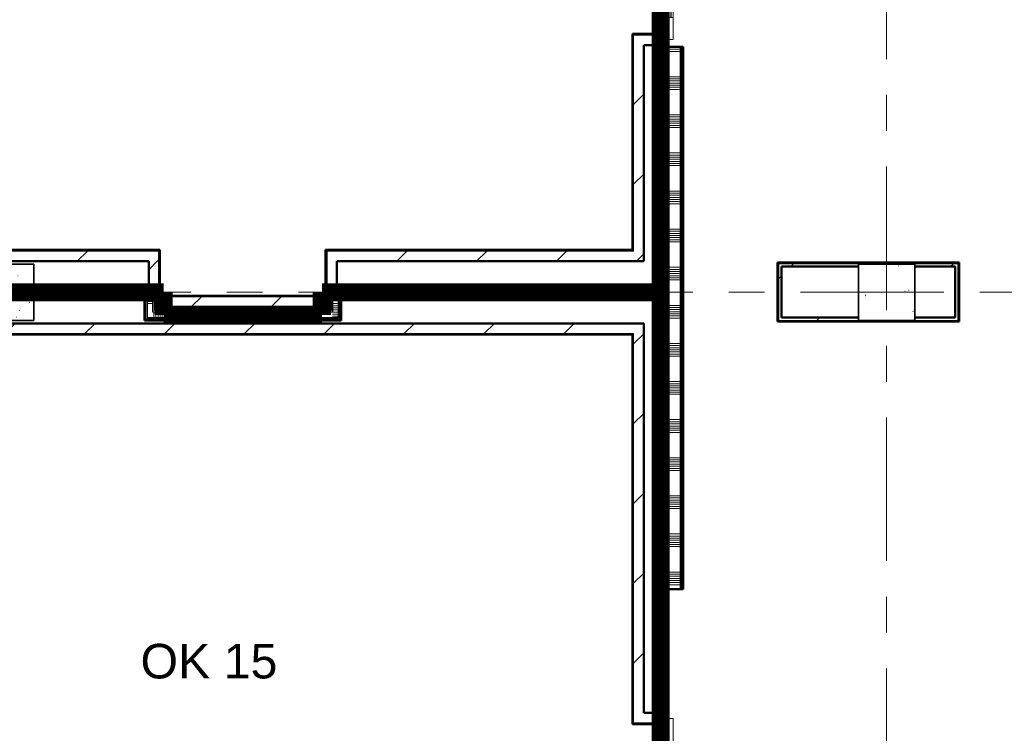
# Model space of a CAD drawing. Extents: x -3204 to 54657, y -2294 to 61632.
# Tile 22 of 65: x 15725 to 24442, y 27293 to 33615. Entities that reach past the tile are written whole.
import ezdxf
from ezdxf.enums import TextEntityAlignment as Align

# ---------------------------------------------------------------- set-up
doc = ezdxf.new("R2010")
doc.units = 0
doc.header["$LTSCALE"] = 100
doc.linetypes.add('SCHEIDING_BRANDWEREND60', pattern=[3.2, 0.8, -1.6, 0.8])
doc.linetypes.add('stramien', pattern=[22.225, 12.7, -3.175, 3.175, -3.175])
doc.layers.add('00---0--FM-TEKST', color=7, linetype='Continuous')
for name, color, linetype, lineweight in [('BA20----_WANDEN', 14, 'Continuous', 50), ('BL$1A---_ALGEMEEN', 7, 'Continuous', 18), ('BL$7A---_STRAMIEN', 7, 'Continuous', 18), ('BL20----_WANDEN', 7, 'Continuous', 25), ('BL28----_CONSTRUCTIES', 4, 'Continuous', 18), ('BL30----_BRANDSYMBOLEN', 14, 'Continuous', 35), ('BL30----_KOZIJNEN', 14, 'Continuous', 25), ('BL40----_BRANDWERENDESCHEIDING_60MIN', 84, 'SCHEIDING_BRANDWEREND60', 158)]:
    doc.layers.add(name, color=color, linetype=linetype, lineweight=lineweight)
doc.styles.add('FM_TEKST', font='arial.ttf')
pattern_1 = [(180, (16930, 31300), (-6e-14, -500), []), (180, (16930, 31350), (-6e-14, -500), []), (180, (16930, 31400), (-6e-14, -500), []), (180, (16930, 31450), (-6e-14, -500), [])]
pattern_2 = [(0, (18470, 30900), (0, 500), []), (0, (18470, 30850), (0, 500), []), (0, (18470, 30800), (0, 500), []), (0, (18470, 30750), (0, 500), [])]
pattern_3 = [(270, (16140, 31250), (500, -2e-12), []), (270, (16090, 31250), (500, -2e-12), []), (270, (16040, 31250), (500, -2e-12), []), (270, (15990, 31250), (500, -2e-12), [])]
pattern_4 = [(270, (17500, 31050), (500, 1e-12), []), (270, (17450, 31050), (500, 1e-12), []), (270, (17400, 31050), (500, 1e-12), []), (270, (17350, 31050), (500, 1e-12), [])]
pattern_5 = [(270, (19760, 31250), (500, 2e-12), []), (270, (19710, 31250), (500, 2e-12), []), (270, (19660, 31250), (500, 2e-12), []), (270, (19610, 31250), (500, 2e-12), [])]
pattern_6 = [(180, (21450, 34829), (7e-13, -500), []), (180, (21450, 34879), (7e-13, -500), []), (180, (21450, 34929), (7e-13, -500), []), (180, (21450, 34979), (7e-13, -500), [])]
pattern_7 = [(180, (21600, 31171.75), (6e-13, -500), []), (180, (21600, 31221.75), (6e-13, -500), []), (180, (21600, 31271.75), (6e-13, -500), []), (180, (21600, 31321.75), (6e-13, -500), [])]
pattern_8 = [(180, (21450, 27514.5), (-2e-12, -500), []), (180, (21450, 27564.5), (-2e-12, -500), []), (180, (21450, 27614.5), (-2e-12, -500), []), (180, (21450, 27664.5), (-2e-12, -500), [])]
pattern_9 = [(45, (8878.4, 12805.1), (-353.553, 353.553), [])]
pattern_10 = [(315, (-13644.92, 12521.6), (212.132, 212.132), [])]

# ---------------------------------------------------------------- blocks, each defined once
blk = doc.blocks.new('28_CL_beton - kolom - Betonkolom 500x500-V8-1')
at = {"layer": 'BL28----_CONSTRUCTIES'}
h = blk.add_hatch(dxfattribs=at)
h.set_pattern_fill('FP_10', color=256, style=0, pattern_type=2)
h.set_pattern_definition([(50, (-6721.6, -18394.9), (728.737, -63.756), [76.2, -838.2]), (355, (-6721.6, -18394.9), (-140.972, 764.228), [60.96, -670.56]), (100.451, (-6660.9, -18400.2), (587.77, 700.467), [64.76, -712.36]), (46.184, (-6721.6, -18191.7), (1084.316, -168.17), [114.3, -1257.3]), (96.636, (-6631.2, -18205.7), (949.61, 989.71), [97.14, -1068.54]), (351.184, (-6721.6, -18191.7), (949.62, 989.7), [91.44, -1005.84]), (21, (-6620, -18242.5), (606.458, -409.06), [76.2, -838.2]), (326, (-6620, -18242.5), (247.208, 736.753), [60.96, -670.56]), (71.451, (-6569.46, -18276.6), (853.668, 327.685), [64.76, -712.36]), (37.5, (-6721.6, -18394.92), (12.3547, 338.22), [3.353, -659.079, 3.353, -677.367, -673.1]), (37.5, (-6721.6, -18394.92), (12.3547, 338.22), [-1343.152, 3.353, -669.747]), (7.5, (-6721.6, -18394.92), (267.279, 400.722), [3.353, -384.759, 3.353, -643.839, -256.54]), (7.5, (-6721.6, -18394.92), (267.279, 400.722), [-1035.304, 3.353, -253.187]), (327.5, (-6948.16, -18394.92), (542.3633, -22.9153), [3.353, -250.647, 3.353, -789.127, -1051.56]), (327.5, (-6948.16, -18394.92), (542.3633, -22.9153), [-1046.48, 3.353, -1048.207]), (317.5, (-7049.77, -18394.9), (592.517, 101.707), [3.353, -326.847, 3.353, -522.935, -746.76]), (317.5, (-7049.77, -18394.9), (592.517, 101.707), [-856.488, 3.353, -743.407])])
h.paths.add_polyline_path([(250, -250), (250, 250), (-250, 250), (-250, -250)], flags=0)
at = {"layer": 'BL28----_CONSTRUCTIES', "lineweight": 35}
for p, q in [((250, 250), (-250, 250)), ((-250, 250), (-250, -250)), ((250, -250), (250, 250)), ((-250, -250), (250, -250))]:
    blk.add_line(p, q, dxfattribs=at)
blk = doc.blocks.new('28_CL_beton - kolom - Betonkolom 500x500-V9-1')
at = {"layer": 'BL28----_CONSTRUCTIES'}
h = blk.add_hatch(dxfattribs=at)
h.set_pattern_fill('FP_11', color=256, style=0, pattern_type=2)
h.set_pattern_definition([(50, (-14521.6, -18394.9), (728.737, -63.756), [76.2, -838.2]), (355, (-14521.6, -18394.9), (-140.972, 764.228), [60.96, -670.56]), (100.451, (-14460.9, -18400.2), (587.77, 700.467), [64.76, -712.36]), (46.184, (-14521.6, -18191.7), (1084.316, -168.17), [114.3, -1257.3]), (96.636, (-14431.2, -18205.7), (949.61, 989.71), [97.14, -1068.54]), (351.184, (-14521.6, -18191.7), (949.62, 989.7), [91.44, -1005.84]), (21, (-14420, -18242.5), (606.458, -409.06), [76.2, -838.2]), (326, (-14420, -18242.5), (247.208, 736.753), [60.96, -670.56]), (71.451, (-14369.46, -18276.6), (853.668, 327.685), [64.76, -712.36]), (37.5, (-14521.6, -18394.92), (12.3547, 338.22), [3.353, -659.079, 3.353, -677.367, -673.1]), (37.5, (-14521.6, -18394.92), (12.3547, 338.22), [-1343.152, 3.353, -669.747]), (7.5, (-14521.6, -18394.92), (267.279, 400.722), [3.353, -384.759, 3.353, -643.839, -256.54]), (7.5, (-14521.6, -18394.92), (267.279, 400.722), [-1035.304, 3.353, -253.187]), (327.5, (-14748.17, -18394.92), (542.3633, -22.9153), [3.353, -250.647, 3.353, -1840.687]), (327.5, (-14748.17, -18394.92), (542.3633, -22.9153), [-257.353, -789.127, 3.353, -1048.207]), (317.5, (-14849.76, -18394.9), (592.517, 101.707), [3.353, -326.847, 3.353, -522.935, -746.76]), (317.5, (-14849.76, -18394.9), (592.517, 101.707), [-856.488, 3.353, -743.407])])
h.paths.add_polyline_path([(250, -250), (250, 250), (-250, 250), (-250, -250)], flags=0)
at = {"layer": 'BL28----_CONSTRUCTIES', "lineweight": 35}
for p, q in [((250, 250), (-250, 250)), ((-250, 250), (-250, -250)), ((250, -250), (250, 250)), ((-250, -250), (250, -250))]:
    blk.add_line(p, q, dxfattribs=at)
blk = doc.blocks.new('32_DR_AMC_s_enkele schuifdeur_V2 - 1300x2360_wbdbo60-V165-1')
at = {"layer": 'BL30----_BRANDSYMBOLEN', "lineweight": 18}
h = blk.add_hatch(dxfattribs=at)
h.set_pattern_fill('FP_718', color=256, style=0, pattern_type=2)
h.set_pattern_definition([(315, (-20959.42, 12521.6), (212.132, 212.132), [])])
h.paths.add_polyline_path([(-325, -70), (-325, -110), (-130, -110), (-130, -70)], flags=0)
h.paths.add_polyline_path([(170, -110), (975, -110), (975, -70), (170, -70)], flags=0)
at = {"layer": 'BL$1A---_ALGEMEEN'}
for p, q in [((325, 109.9), (325, -346)), ((325, -346), (645, -346)), ((645, -346), (541.1, -286)), ((645, -346), (541.1, -406))]:
    blk.add_line(p, q, dxfattribs=at)
at = {"layer": 'BL30----_BRANDSYMBOLEN'}
for p, q in [((285, 466.4), (365, 546.4)), ((365, 466.4), (285, 546.4)), ((285, 361.4), (365, 441.4)), ((365, 361.4), (285, 441.4)), ((365, 351.4), (265, 301.4)), ((325, -416.3), (325, 358.7)), ((325, -416.3), (325, 358.7)), ((265, 301.4), (385, 241.4)), ((385, 241.4), (265, 181.4)), ((265, 181.4), (385, 121.4)), ((385, 121.4), (265, 61.4)), ((265, 61.4), (385, 1.4)), ((385, 1.4), (265, -58.6)), ((265, -58.6), (385, -118.6)), ((385, -118.6), (265, -178.6)), ((265, -178.6), (385, -238.6)), ((385, -238.6), (265, -298.6)), ((265, -298.6), (385, -358.6)), ((385, -358.6), (285, -408.6)), ((365, -498.7), (285, -418.6)), ((285, -498.7), (365, -418.6)), ((285, -603.6), (365, -523.6)), ((365, -603.6), (285, -523.6))]:
    blk.add_line(p, q, dxfattribs=at)
at = {"layer": 'BL30----_KOZIJNEN', "lineweight": 18}
for p, q in [((-325, 60), (-275, 60)), ((-325, -60), (-325, 60)), ((-275, 60), (-275, -60)), ((925, 60), (975, 60)), ((925, -60), (925, 60)), ((975, 60), (975, -60)), ((-275, -60), (-325, -60)), ((-325, -70), (-130, -70)), ((-325, -110), (-325, -70)), ((-130, -70), (-130, -110)), ((170, -70), (-130, -70)), ((170, -67), (170, -58)), ((170, -58), (492, -58)), ((492, -67), (170, -67)), ((170, -70), (975, -70)), ((170, -110), (170, -70)), ((492, -58), (492, -67)), ((975, -60), (925, -60)), ((975, -70), (975, -110)), ((-130, -110), (-325, -110)), ((-130, -93), (-130, -90)), ((-130, -90), (170, -90)), ((170, -93), (-130, -93)), ((-130, -110), (170, -110)), ((170, -90), (170, -93)), ((975, -110), (170, -110))]:
    blk.add_line(p, q, dxfattribs=at)
at = {"layer": 'BL30----_KOZIJNEN'}
for p, q in [((-155, -55), (-140, -55)), ((-155, -70), (-155, -55)), ((-130, -70), (-155, -70)), ((-152, -58), (-152, -67)), ((-140, -58), (-152, -58)), ((-152, -67), (-130, -67)), ((-140, -55), (-140, -58)), ((-140, -55), (480, -55)), ((170, -58), (-140, -58)), ((-130, -67), (-130, -70)), ((-130, -67), (170, -67)), ((170, -70), (-130, -70)), ((470, -67), (492, -67)), ((470, -70), (470, -67)), ((495, -70), (470, -70)), ((480, -55), (495, -55)), ((480, -58), (480, -55)), ((492, -58), (480, -58)), ((492, -67), (492, -58)), ((495, -55), (495, -70))]:
    blk.add_line(p, q, dxfattribs=at)
blk = doc.blocks.new('32_DR_AMC_s_enkele schuifdeur_V2 - 1300x2360_wbdbo60-V166-1')
at = {"layer": 'BL30----_BRANDSYMBOLEN', "lineweight": 18}
h = blk.add_hatch(dxfattribs=at)
h.set_pattern_fill('FP_719', color=256, style=0, pattern_type=2)
h.set_pattern_definition(pattern_10)
h.paths.add_polyline_path([(-325, -70), (-325, -110), (-130, -110), (-130, -70)], flags=0)
h.paths.add_polyline_path([(170, -110), (975, -110), (975, -70), (170, -70)], flags=0)
at = {"layer": 'BL30----_KOZIJNEN', "lineweight": 18}
h = blk.add_hatch(dxfattribs=at)
h.set_pattern_fill('FP_720', color=256, style=0, pattern_type=2)
h.set_pattern_definition([(315, (-13644.9, 12521.6), (500, 500), []), (315, (-13644.9, 12351.6), (500, 500), []), (315, (-13644.9, 12341.6), (500, 500), []), (315, (-13644.9, 12331.6), (500, 500), []), (315, (-13644.9, 12321.6), (500, 500), []), (315, (-13644.9, 12311.6), (500, 500), []), (315, (-13644.9, 12301.6), (500, 500), []), (315, (-13644.9, 12291.6), (500, 500), [])])
h.paths.add_polyline_path([(-325, -60), (-275, -60), (-275, 60), (-325, 60), (-325, 13.2)], flags=0)
h.paths.add_polyline_path([(925, -60), (975, -60), (975, 60), (925, 60), (925, 13.2)], flags=0)
h = blk.add_hatch(dxfattribs=at)
h.set_pattern_fill('FP_719', color=256, style=0, pattern_type=2)
h.set_pattern_definition(pattern_10)
h.paths.add_polyline_path([(170, -67), (492, -67), (492, -58), (170, -58)], flags=0)
at = {"layer": 'BL$1A---_ALGEMEEN'}
for p, q in [((325, 109.9), (325, -346)), ((325, -346), (645, -346)), ((645, -346), (541.1, -286)), ((645, -346), (541.1, -406))]:
    blk.add_line(p, q, dxfattribs=at)
at = {"layer": 'BL30----_BRANDSYMBOLEN'}
for p, q in [((285, 466.4), (365, 546.4)), ((365, 466.4), (285, 546.4)), ((285, 361.4), (365, 441.4)), ((365, 361.4), (285, 441.4)), ((365, 351.4), (265, 301.4)), ((325, -416.3), (325, 358.7)), ((325, -416.3), (325, 358.7)), ((265, 301.4), (385, 241.4)), ((385, 241.4), (265, 181.4)), ((265, 181.4), (385, 121.4)), ((385, 121.4), (265, 61.4)), ((265, 61.4), (385, 1.4)), ((385, 1.4), (265, -58.6)), ((265, -58.6), (385, -118.6)), ((385, -118.6), (265, -178.6)), ((265, -178.6), (385, -238.6)), ((385, -238.6), (265, -298.6)), ((265, -298.6), (385, -358.6)), ((385, -358.6), (285, -408.6)), ((365, -498.7), (285, -418.6)), ((285, -498.7), (365, -418.6)), ((285, -603.6), (365, -523.6)), ((365, -603.6), (285, -523.6))]:
    blk.add_line(p, q, dxfattribs=at)
at = {"layer": 'BL30----_KOZIJNEN', "lineweight": 18}
for p, q in [((-325, 60), (-275, 60)), ((-325, -60), (-325, 60)), ((-275, 60), (-275, -60)), ((925, 60), (975, 60)), ((925, -60), (925, 60)), ((975, 60), (975, -60)), ((-275, -60), (-325, -60)), ((-325, -70), (-130, -70)), ((-325, -110), (-325, -70)), ((-130, -70), (-130, -110)), ((170, -70), (-130, -70)), ((170, -67), (170, -58)), ((170, -58), (492, -58)), ((492, -67), (170, -67)), ((170, -70), (975, -70)), ((170, -110), (170, -70)), ((492, -58), (492, -67)), ((975, -60), (925, -60)), ((975, -70), (975, -110)), ((-130, -110), (-325, -110)), ((-130, -93), (-130, -90)), ((-130, -90), (170, -90)), ((170, -93), (-130, -93)), ((-130, -110), (170, -110)), ((170, -90), (170, -93)), ((975, -110), (170, -110))]:
    blk.add_line(p, q, dxfattribs=at)
at = {"layer": 'BL30----_KOZIJNEN'}
for p, q in [((-155, -55), (-140, -55)), ((-155, -70), (-155, -55)), ((-130, -70), (-155, -70)), ((-152, -58), (-152, -67)), ((-140, -58), (-152, -58)), ((-152, -67), (-130, -67)), ((-140, -55), (-140, -58)), ((-140, -55), (480, -55)), ((170, -58), (-140, -58)), ((-130, -67), (-130, -70)), ((-130, -67), (170, -67)), ((170, -70), (-130, -70)), ((470, -67), (492, -67)), ((470, -70), (470, -67)), ((495, -70), (470, -70)), ((480, -55), (495, -55)), ((480, -58), (480, -55)), ((492, -58), (480, -58)), ((492, -67), (492, -58)), ((495, -55), (495, -70))]:
    blk.add_line(p, q, dxfattribs=at)

msp = doc.modelspace()

# ---------------------------------------------------------------- hatches: boundary and pattern name
at = {"layer": 'BA20----_WANDEN', "lineweight": 18}
h = msp.add_hatch(dxfattribs=at)
h.set_pattern_fill('FP_24', color=256, style=0, pattern_type=2)
h.set_pattern_definition(pattern_9)
h.paths.add_polyline_path([(21160, 31565), (21160, 33479.5), (21150, 33479.5), (21150, 31565)], flags=0)
h.paths.add_polyline_path([(21150, 34699.5), (21160, 34699.5), (21160, 37380), (21150, 37380), (21150, 34789.5)], flags=0)
h.paths.add_polyline_path([(21160, 38510), (21160, 38625), (21150, 38625), (21150, 38510)], flags=0)
h = msp.add_hatch(dxfattribs=at)
h.set_pattern_fill('FP_24', color=256, style=0, pattern_type=2)
h.set_pattern_definition(pattern_9)
h.paths.add_polyline_path([(21160, 31475), (21250, 31475), (21250, 33389.5), (21160, 33389.5), (21160, 31565)], flags=0)
h.paths.add_polyline_path([(21250, 34789.5), (21250, 37290), (21160, 37290), (21160, 34789.5)], flags=0)
h.paths.add_polyline_path([(21160, 38600), (21250, 38600), (21250, 38635), (21160, 38635), (21160, 38625)], flags=0)
h = msp.add_hatch(dxfattribs=at)
h.set_pattern_fill('FP_312', color=256, angle=90, style=0, pattern_type=2)
h.set_pattern_definition(pattern_6)
h.paths.add_polyline_path([(21362.5, 33373.5), (21362.5, 33439.5), (21350, 33439.5), (21350, 33373.5)], flags=0)
h.paths.add_polyline_path([(21362.5, 34739.5), (21362.5, 35884.5), (21350, 35884.5), (21350, 34739.5)], flags=0)
h = msp.add_hatch(dxfattribs=at)
h.set_pattern_fill('FP_312', color=256, angle=90, style=0, pattern_type=2)
h.set_pattern_definition(pattern_6)
h.paths.add_polyline_path([(21375, 33373.5), (21375, 33439.5), (21362.5, 33439.5), (21362.5, 33373.5)], flags=0)
h.paths.add_polyline_path([(21375, 34739.5), (21375, 35884.5), (21362.5, 35884.5), (21362.5, 34739.5)], flags=0)
h = msp.add_hatch(dxfattribs=at)
h.set_pattern_fill('FP_313', color=256, angle=90, style=0, pattern_type=2)
h.set_pattern_definition([(180, (21450, 34629), (5e-13, -337.5), []), (180, (21450, 34647.75), (5e-13, -337.5), []), (180, (21450, 34666.5), (5e-13, -337.5), []), (180, (21450, 34685.25), (5e-13, -337.5), []), (180, (21450, 34704), (5e-13, -337.5), []), (180, (21450, 34722.75), (5e-13, -337.5), []), (180, (21450, 34741.5), (5e-13, -337.5), [])])
h.paths.add_polyline_path([(21375, 33373.5), (21425, 33373.5), (21425, 33439.5), (21375, 33439.5)], flags=0)
h.paths.add_polyline_path([(21375, 34739.5), (21425, 34739.5), (21425, 35884.5), (21375, 35884.5), (21375, 35662.2)], flags=0)
h = msp.add_hatch(dxfattribs=at)
h.set_pattern_fill('FP_312', color=256, angle=90, style=0, pattern_type=2)
h.set_pattern_definition(pattern_6)
h.paths.add_polyline_path([(21425, 33373.5), (21437.5, 33373.5), (21437.5, 33439.5), (21425, 33439.5)], flags=0)
h.paths.add_polyline_path([(21437.5, 34739.5), (21437.5, 35884.5), (21425, 35884.5), (21425, 34739.5)], flags=0)
h = msp.add_hatch(dxfattribs=at)
h.set_pattern_fill('FP_312', color=256, angle=90, style=0, pattern_type=2)
h.set_pattern_definition(pattern_6)
h.paths.add_polyline_path([(21450, 33373.5), (21450, 33439.5), (21437.5, 33439.5), (21437.5, 33373.5)], flags=0)
h.paths.add_polyline_path([(21450, 34739.5), (21450, 35884.5), (21437.5, 35884.5), (21437.5, 34739.5)], flags=0)
h = msp.add_hatch(dxfattribs=at)
h.set_pattern_fill('FP_314', color=256, angle=90, style=0, pattern_type=2)
h.set_pattern_definition(pattern_7)
h.paths.add_polyline_path([(21350, 28570), (21362.5, 28570), (21362.5, 31175), (21350, 31175), (21350, 29668.9)], flags=0)
h.paths.add_polyline_path([(21362.5, 31237.5), (21362.5, 33373.5), (21350, 33373.5), (21350, 31237.5)], flags=0)
h = msp.add_hatch(dxfattribs=at)
h.set_pattern_fill('FP_314', color=256, angle=90, style=0, pattern_type=2)
h.set_pattern_definition(pattern_7)
h.paths.add_polyline_path([(21375, 28570), (21375, 31175), (21362.5, 31175), (21362.5, 28570)], flags=0)
h.paths.add_polyline_path([(21375, 31225), (21375, 33373.5), (21362.5, 33373.5), (21362.5, 31225)], flags=0)
h = msp.add_hatch(dxfattribs=at)
h.set_pattern_fill('FP_315', color=256, angle=90, style=0, pattern_type=2)
h.set_pattern_definition([(180, (21600, 30971.75), (4e-13, -337.5), []), (180, (21600, 30990.5), (4e-13, -337.5), []), (180, (21600, 31009.25), (4e-13, -337.5), []), (180, (21600, 31028), (4e-13, -337.5), []), (180, (21600, 31046.75), (4e-13, -337.5), []), (180, (21600, 31065.5), (4e-13, -337.5), []), (180, (21600, 31084.25), (4e-13, -337.5), [])])
h.paths.add_polyline_path([(21375, 28570), (21575, 28570), (21575, 33373.5), (21375, 33373.5), (21375, 29668.9)], flags=0)
h = msp.add_hatch(dxfattribs=at)
h.set_pattern_fill('FP_314', color=256, angle=90, style=0, pattern_type=2)
h.set_pattern_definition(pattern_7)
h.paths.add_polyline_path([(21587.5, 28570), (21587.5, 33373.5), (21575, 33373.5), (21575, 28570)], flags=0)
h = msp.add_hatch(dxfattribs=at)
h.set_pattern_fill('FP_314', color=256, angle=90, style=0, pattern_type=2)
h.set_pattern_definition(pattern_7)
h.paths.add_polyline_path([(21600, 28570), (21600, 33373.5), (21587.5, 33373.5), (21587.5, 28570)], flags=0)
h = msp.add_hatch(dxfattribs=at)
h.set_pattern_fill('FP_24', color=256, style=0, pattern_type=2)
h.set_pattern_definition(pattern_9)
h.paths.add_polyline_path([(21150, 31565), (21150, 31575), (18433, 31575), (18433, 31565), (20301.9, 31565)], flags=0)
h.paths.add_polyline_path([(14334.6, 31565), (16967, 31565), (16967, 31575), (14050, 31575), (14050, 31565), (14063.3, 31565)], flags=0)
h = msp.add_hatch(dxfattribs=at)
h.set_pattern_fill('FP_24', color=256, style=0, pattern_type=2)
h.set_pattern_definition(pattern_9)
h.paths.add_polyline_path([(21160, 31475), (21160, 31565), (18443, 31565), (18443, 31475), (21150, 31475)], flags=0)
h.paths.add_polyline_path([(16957, 31475), (16957, 31565), (14050, 31565), (14050, 31475), (16867, 31475)], flags=0)
h = msp.add_hatch(dxfattribs=at)
h.set_pattern_fill('FP_24', color=256, style=0, pattern_type=2)
h.set_pattern_definition(pattern_9)
h.paths.add_polyline_path([(16967, 31255), (16967, 31565), (16957, 31565), (16957, 31255)], flags=0)
h = msp.add_hatch(dxfattribs=at)
h.set_pattern_fill('FP_24', color=256, style=0, pattern_type=2)
h.set_pattern_definition(pattern_9)
h.paths.add_polyline_path([(18443, 31255), (18443, 31565), (18433, 31565), (18433, 31255)], flags=0)
h = msp.add_hatch(dxfattribs=at)
h.set_pattern_fill('FP_24', color=256, style=0, pattern_type=2)
h.set_pattern_definition(pattern_9)
h.paths.add_polyline_path([(16867, 31255), (16957, 31255), (16957, 31475), (16867, 31475), (16867, 31466.9)], flags=0)
h = msp.add_hatch(dxfattribs=at)
h.set_pattern_fill('FP_24', color=256, style=0, pattern_type=2)
h.set_pattern_definition(pattern_9)
h.paths.add_polyline_path([(24032, 31453), (24042, 31453), (24042, 31463), (22434, 31463), (22434, 31453), (22444, 31453)], flags=0)
h = msp.add_hatch(dxfattribs=at)
h.set_pattern_fill('FP_24', color=256, style=0, pattern_type=2)
h.set_pattern_definition(pattern_9)
h.paths.add_polyline_path([(22444, 30951), (22444, 31453), (22434, 31453), (22434, 30951)], flags=0)
h = msp.add_hatch(dxfattribs=at)
h.set_pattern_fill('FP_24', color=256, style=0, pattern_type=2)
h.set_pattern_definition(pattern_9)
h.paths.add_polyline_path([(24007, 31428), (24032, 31428), (24032, 31453), (22444, 31453), (22444, 31428), (23150, 31428), (23150, 31450), (23650, 31450), (23650, 31428)], flags=0)
h = msp.add_hatch(dxfattribs=at)
h.set_pattern_fill('FP_24', color=256, style=0, pattern_type=2)
h.set_pattern_definition(pattern_9)
h.paths.add_polyline_path([(22444, 30976), (22469, 30976), (22469, 31428), (22444, 31428)], flags=0)
h = msp.add_hatch(dxfattribs=at)
h.set_pattern_fill('FP_227', color=256, angle=-270, style=0, pattern_type=2)
h.set_pattern_definition(pattern_3)
h.paths.add_polyline_path([(16905, 31237.5), (16917.5, 31237.5), (16917.5, 31250), (15850, 31250), (15850, 31237.5), (16830, 31237.5)], flags=0)
h = msp.add_hatch(dxfattribs=at)
h.set_pattern_fill('FP_227', color=256, angle=-270, style=0, pattern_type=2)
h.set_pattern_definition(pattern_3)
h.paths.add_polyline_path([(16855, 31225), (16905, 31225), (16905, 31237.5), (15850, 31237.5), (15850, 31225), (16830, 31225)], flags=0)
h = msp.add_hatch(dxfattribs=at)
h.set_pattern_fill('FP_228', color=256, angle=-270, style=0, pattern_type=2)
h.set_pattern_definition([(270, (16340, 31250), (337.5, -1e-12), []), (270, (16321.25, 31250), (337.5, -1e-12), []), (270, (16302.5, 31250), (337.5, -1e-12), []), (270, (16283.75, 31250), (337.5, -1e-12), []), (270, (16265, 31250), (337.5, -1e-12), []), (270, (16246.25, 31250), (337.5, -1e-12), []), (270, (16227.5, 31250), (337.5, -1e-12), [])])
h.paths.add_polyline_path([(16842.5, 31175), (16855, 31175), (16855, 31225), (15850, 31225), (15850, 31175), (16830, 31175)], flags=0)
h = msp.add_hatch(dxfattribs=at)
h.set_pattern_fill('FP_230', color=256, angle=90, style=0, pattern_type=2)
h.set_pattern_definition([(180, (16930, 31100), (-4e-14, -337.5), []), (180, (16930, 31118.75), (-4e-14, -337.5), []), (180, (16930, 31137.5), (-4e-14, -337.5), []), (180, (16930, 31156.25), (-4e-14, -337.5), []), (180, (16930, 31175), (-4e-14, -337.5), []), (180, (16930, 31193.75), (-4e-14, -337.5), []), (180, (16930, 31212.5), (-4e-14, -337.5), [])])
h.paths.add_polyline_path([(16855, 30975), (16905, 30975), (16905, 31225), (16855, 31225), (16855, 31167.2)], flags=0)
h = msp.add_hatch(dxfattribs=at)
h.set_pattern_fill('FP_233', color=256, angle=90, style=0, pattern_type=2)
h.set_pattern_definition(pattern_2)
h.paths.add_polyline_path([(18482.5, 31037.5), (18482.5, 31250), (18470, 31250), (18470, 31037.5)], flags=0)
h = msp.add_hatch(dxfattribs=at)
h.set_pattern_fill('FP_233', color=256, angle=90, style=0, pattern_type=2)
h.set_pattern_definition(pattern_2)
h.paths.add_polyline_path([(18482.5, 31037.5), (18482.5, 31250), (18470, 31250), (18470, 31037.5)], flags=0)
h = msp.add_hatch(dxfattribs=at)
h.set_pattern_fill('FP_235', color=256, angle=-270, style=0, pattern_type=2)
h.set_pattern_definition(pattern_5)
h.paths.add_polyline_path([(21350, 31237.5), (21350, 31250), (18482.5, 31250), (18482.5, 31237.5), (20301.9, 31237.5)], flags=0)
h = msp.add_hatch(dxfattribs=at)
h.set_pattern_fill('FP_235', color=256, angle=-270, style=0, pattern_type=2)
h.set_pattern_definition(pattern_5)
h.paths.add_polyline_path([(21362.5, 31225), (21362.5, 31237.5), (18495, 31237.5), (18495, 31225), (21350, 31225)], flags=0)
h = msp.add_hatch(dxfattribs=at)
h.set_pattern_fill('FP_234', color=256, angle=90, style=0, pattern_type=2)
h.set_pattern_definition([(0, (18470, 31100), (0, 337.5), []), (0, (18470, 31081.25), (0, 337.5), []), (0, (18470, 31062.5), (0, 337.5), []), (0, (18470, 31043.75), (0, 337.5), []), (0, (18470, 31025), (0, 337.5), []), (0, (18470, 31006.25), (0, 337.5), []), (0, (18470, 30987.5), (0, 337.5), [])])
h.paths.add_polyline_path([(18495, 30975), (18545, 30975), (18545, 31225), (18495, 31225), (18495, 31025)], flags=0)
h = msp.add_hatch(dxfattribs=at)
h.set_pattern_fill('FP_236', color=256, angle=-270, style=0, pattern_type=2)
h.set_pattern_definition([(270, (19960, 31250), (337.5, 1e-12), []), (270, (19941.25, 31250), (337.5, 1e-12), []), (270, (19922.5, 31250), (337.5, 1e-12), []), (270, (19903.75, 31250), (337.5, 1e-12), []), (270, (19885, 31250), (337.5, 1e-12), []), (270, (19866.25, 31250), (337.5, 1e-12), []), (270, (19847.5, 31250), (337.5, 1e-12), [])])
h.paths.add_polyline_path([(20301.9, 31175), (21375, 31175), (21375, 31225), (18545, 31225), (18545, 31175), (19216.9, 31175)], flags=0)
h = msp.add_hatch(dxfattribs=at)
h.set_pattern_fill('FP_227', color=256, angle=-270, style=0, pattern_type=2)
h.set_pattern_definition(pattern_3)
h.paths.add_polyline_path([(16842.5, 31162.5), (16842.5, 31175), (15850, 31175), (15850, 31162.5), (16830, 31162.5)], flags=0)
h = msp.add_hatch(dxfattribs=at)
h.set_pattern_fill('FP_227', color=256, angle=-270, style=0, pattern_type=2)
h.set_pattern_definition(pattern_3)
h.paths.add_polyline_path([(16830, 31150), (16830, 31162.5), (15850, 31162.5), (15850, 31150), (16775.7, 31150)], flags=0)
h = msp.add_hatch(dxfattribs=at)
h.set_pattern_fill('FP_229', color=256, angle=90, style=0, pattern_type=2)
h.set_pattern_definition(pattern_1)
h.paths.add_polyline_path([(16830, 30950), (16842.5, 30950), (16842.5, 31162.5), (16830, 31162.5), (16830, 31150)], flags=0)
h = msp.add_hatch(dxfattribs=at)
h.set_pattern_fill('FP_229', color=256, angle=90, style=0, pattern_type=2)
h.set_pattern_definition(pattern_1)
h.paths.add_polyline_path([(16830, 30950), (16842.5, 30950), (16842.5, 31162.5), (16830, 31162.5), (16830, 31150)], flags=0)
h = msp.add_hatch(dxfattribs=at)
h.set_pattern_fill('FP_24', color=256, style=0, pattern_type=2)
h.set_pattern_definition(pattern_9)
h.paths.add_polyline_path([(17047, 31070), (18443, 31070), (18443, 31160), (16957, 31160), (16957, 31070), (16967, 31070)], flags=0)
h = msp.add_hatch(dxfattribs=at)
h.set_pattern_fill('FP_24', color=256, style=0, pattern_type=2)
h.set_pattern_definition(pattern_9)
h.paths.add_polyline_path([(17047, 31160), (18433, 31160), (18433, 31170), (16967, 31170), (16967, 31160)], flags=0)
h = msp.add_hatch(dxfattribs=at)
h.set_pattern_fill('FP_235', color=256, angle=-270, style=0, pattern_type=2)
h.set_pattern_definition(pattern_5)
h.paths.add_polyline_path([(21350, 31162.5), (21350, 31175), (18557.5, 31175), (18557.5, 31162.5), (20301.9, 31162.5)], flags=0)
h = msp.add_hatch(dxfattribs=at)
h.set_pattern_fill('FP_235', color=256, angle=-270, style=0, pattern_type=2)
h.set_pattern_definition(pattern_5)
h.paths.add_polyline_path([(21350, 31150), (21350, 31162.5), (18570, 31162.5), (18570, 31150), (20301.9, 31150)], flags=0)
h = msp.add_hatch(dxfattribs=at)
h.set_pattern_fill('FP_231', color=256, angle=-270, style=0, pattern_type=2)
h.set_pattern_definition(pattern_4)
h.paths.add_polyline_path([(16930, 31025), (18482.5, 31025), (18482.5, 31037.5), (16917.5, 31037.5), (16917.5, 31025)], flags=0)
h = msp.add_hatch(dxfattribs=at)
h.set_pattern_fill('FP_231', color=256, angle=-270, style=0, pattern_type=2)
h.set_pattern_definition(pattern_4)
h.paths.add_polyline_path([(18470, 31037.5), (18470, 31050), (16930, 31050), (16930, 31037.5), (18403.2, 31037.5)], flags=0)
h = msp.add_hatch(dxfattribs=at)
h.set_pattern_fill('FP_231', color=256, angle=-270, style=0, pattern_type=2)
h.set_pattern_definition(pattern_4)
h.paths.add_polyline_path([(18557.5, 30950), (18557.5, 30962.5), (16842.5, 30962.5), (16842.5, 30950), (18470, 30950)], flags=0)
h = msp.add_hatch(dxfattribs=at)
h.set_pattern_fill('FP_231', color=256, angle=-270, style=0, pattern_type=2)
h.set_pattern_definition(pattern_4)
h.paths.add_polyline_path([(18470, 30962.5), (18545, 30962.5), (18545, 30975), (16855, 30975), (16855, 30962.5), (18403.2, 30962.5)], flags=0)
h = msp.add_hatch(dxfattribs=at)
h.set_pattern_fill('FP_232', color=256, angle=-270, style=0, pattern_type=2)
h.set_pattern_definition([(270, (17700, 31050), (337.5, -1e-12), []), (270, (17681.25, 31050), (337.5, -1e-12), []), (270, (17662.5, 31050), (337.5, -1e-12), []), (270, (17643.75, 31050), (337.5, -1e-12), []), (270, (17625, 31050), (337.5, -1e-12), []), (270, (17606.25, 31050), (337.5, -1e-12), []), (270, (17587.5, 31050), (337.5, -1e-12), [])])
h.paths.add_polyline_path([(18131.9, 30975), (18495, 30975), (18495, 31025), (16905, 31025), (16905, 30975), (17047, 30975)], flags=0)
h = msp.add_hatch(dxfattribs=at)
h.set_pattern_fill('FP_24', color=256, style=0, pattern_type=2)
h.set_pattern_definition(pattern_9)
h.paths.add_polyline_path([(24032, 30941), (24032, 30951), (22434, 30951), (22434, 30941), (24007, 30941)], flags=0)
h = msp.add_hatch(dxfattribs=at)
h.set_pattern_fill('FP_24', color=256, style=0, pattern_type=2)
h.set_pattern_definition(pattern_9)
h.paths.add_polyline_path([(23650, 30951), (24007, 30951), (24007, 30976), (23650, 30976), (23650, 30956.8)], flags=0)
h.paths.add_polyline_path([(22444, 30951), (23150, 30951), (23150, 30976), (22444, 30976)], flags=0)
h = msp.add_hatch(dxfattribs=at)
h.set_pattern_fill('FP_24', color=256, style=0, pattern_type=2)
h.set_pattern_definition(pattern_9)
h.paths.add_polyline_path([(21250, 30835), (21250, 30925), (14050, 30925), (14050, 30835), (21160, 30835)], flags=0)
h = msp.add_hatch(dxfattribs=at)
h.set_pattern_fill('FP_24', color=256, style=0, pattern_type=2)
h.set_pattern_definition(pattern_9)
h.paths.add_polyline_path([(21150, 30825), (21160, 30825), (21160, 30835), (14050, 30835), (14050, 30825), (19216.9, 30825)], flags=0)
h = msp.add_hatch(dxfattribs=at)
h.set_pattern_fill('FP_24', color=256, style=0, pattern_type=2)
h.set_pattern_definition(pattern_9)
h.paths.add_polyline_path([(21160, 23765), (21160, 26165), (21150, 26165), (21150, 23765)], flags=0)
h.paths.add_polyline_path([(21160, 27385), (21160, 30825), (21150, 30825), (21150, 27385)], flags=0)
h = msp.add_hatch(dxfattribs=at)
h.set_pattern_fill('FP_24', color=256, style=0, pattern_type=2)
h.set_pattern_definition(pattern_9)
h.paths.add_polyline_path([(21250, 23675), (21250, 26075), (21160, 26075), (21160, 23675)], flags=0)
h.paths.add_polyline_path([(21250, 27475), (21250, 30835), (21160, 30835), (21160, 27475)], flags=0)
h = msp.add_hatch(dxfattribs=at)
h.set_pattern_fill('FP_316', color=256, angle=90, style=0, pattern_type=2)
h.set_pattern_definition(pattern_8)
h.paths.add_polyline_path([(21350, 26059), (21362.5, 26059), (21362.5, 26125), (21350, 26125)], flags=0)
h.paths.add_polyline_path([(21362.5, 27425), (21362.5, 28570), (21350, 28570), (21350, 27425)], flags=0)
h = msp.add_hatch(dxfattribs=at)
h.set_pattern_fill('FP_316', color=256, angle=90, style=0, pattern_type=2)
h.set_pattern_definition(pattern_8)
h.paths.add_polyline_path([(21362.5, 26059), (21375, 26059), (21375, 26125), (21362.5, 26125)], flags=0)
h.paths.add_polyline_path([(21375, 27425), (21375, 28570), (21362.5, 28570), (21362.5, 27425)], flags=0)
h = msp.add_hatch(dxfattribs=at)
h.set_pattern_fill('FP_317', color=256, angle=90, style=0, pattern_type=2)
h.set_pattern_definition([(180, (21450, 27314.5), (3e-12, -337.5), []), (180, (21450, 27333.25), (3e-12, -337.5), []), (180, (21450, 27352), (3e-12, -337.5), []), (180, (21450, 27370.75), (3e-12, -337.5), []), (180, (21450, 27389.5), (3e-12, -337.5), []), (180, (21450, 27408.25), (3e-12, -337.5), []), (180, (21450, 27427), (3e-12, -337.5), [])])
h.paths.add_polyline_path([(21386.8, 26059), (21425, 26059), (21425, 26125), (21375, 26125), (21375, 26059)], flags=0)
h.paths.add_polyline_path([(21425, 27425), (21425, 28570), (21375, 28570), (21375, 27425), (21386.8, 27425)], flags=0)
h = msp.add_hatch(dxfattribs=at)
h.set_pattern_fill('FP_316', color=256, angle=90, style=0, pattern_type=2)
h.set_pattern_definition(pattern_8)
h.paths.add_polyline_path([(21437.5, 26059), (21437.5, 26125), (21425, 26125), (21425, 26059)], flags=0)
h.paths.add_polyline_path([(21437.5, 27425), (21437.5, 28570), (21425, 28570), (21425, 27425)], flags=0)
h = msp.add_hatch(dxfattribs=at)
h.set_pattern_fill('FP_316', color=256, angle=90, style=0, pattern_type=2)
h.set_pattern_definition(pattern_8)
h.paths.add_polyline_path([(21437.5, 26059), (21450, 26059), (21450, 26125), (21437.5, 26125), (21437.5, 26073)], flags=0)
h.paths.add_polyline_path([(21450, 27425), (21450, 28570), (21437.5, 28570), (21437.5, 27425)], flags=0)
h = msp.add_hatch(dxfattribs=at)
h.set_pattern_fill('FP_24', color=256, style=0, pattern_type=2)
h.set_pattern_definition(pattern_9)
h.paths.add_polyline_path([(21350, 27385), (21350, 27475), (21160, 27475), (21160, 27385)], flags=0)
h = msp.add_hatch(dxfattribs=at)
h.set_pattern_fill('FP_24', color=256, style=0, pattern_type=2)
h.set_pattern_definition(pattern_9)
h.paths.add_polyline_path([(21350, 27375), (21350, 27385), (21150, 27385), (21150, 27375)], flags=0)

# ---------------------------------------------------------------- linework, layer by layer
at = {"layer": 'BL$7A---_STRAMIEN', "linetype": 'stramien'}
for p, q in [((23400, -2294.5), (23400, 60632.3)), ((52800, 31200), (-2203.7, 31200))]:
    msp.add_line(p, q, dxfattribs=at)
at = {"layer": 'BL20----_WANDEN', "lineweight": 50}
for p, q in [((21150, 33489.5), (21150, 31575)), ((21350, 33489.5), (21150, 33489.5)), ((21350, 31250), (21350, 33489.5)), ((21250, 31475), (21250, 33389.5)), ((21250, 33389.5), (21350, 33389.5)), ((21450, 33439.5), (21350, 33439.5)), ((21450, 33373.5), (21450, 33439.5)), ((21600, 33373.5), (21450, 33373.5)), ((21600, 28570), (21600, 33373.5)), ((16967, 31575), (14050, 31575)), ((16967, 31170), (16967, 31575)), ((21150, 31575), (18433, 31575)), ((18433, 31575), (18433, 31170)), ((14050, 31475), (16867, 31475)), ((16867, 31475), (16867, 31255)), ((18533, 31475), (21250, 31475)), ((18533, 31255), (18533, 31475)), ((24042, 31463), (22434, 31463)), ((22434, 31463), (22434, 30941)), ((22469, 31428), (23150, 31428)), ((22469, 30976), (22469, 31428)), ((23650, 31428), (24007, 31428)), ((24007, 31428), (24007, 30976)), ((24042, 30941), (24042, 31463)), ((16930, 31250), (15850, 31250)), ((16867, 31255), (16932, 31255)), ((16930, 31050), (16930, 31250)), ((16932, 31255), (16932, 31070)), ((18468, 31255), (18533, 31255)), ((18468, 31070), (18468, 31255)), ((18470, 31250), (18470, 31050)), ((21350, 31250), (18470, 31250)), ((15850, 31150), (16830, 31150)), ((16830, 31150), (16830, 30950)), ((18433, 31170), (16967, 31170)), ((18570, 30950), (18570, 31150)), ((18570, 31150), (21350, 31150)), ((21350, 27375), (21350, 31150)), ((18470, 31050), (16930, 31050)), ((16932, 31070), (18468, 31070)), ((16830, 30950), (18570, 30950)), ((23150, 30976), (22469, 30976)), ((24007, 30976), (23650, 30976)), ((21250, 30925), (14050, 30925)), ((21250, 27475), (21250, 30925)), ((22434, 30941), (24042, 30941)), ((14050, 30825), (21150, 30825)), ((21150, 30825), (21150, 27375)), ((21450, 28570), (21600, 28570)), ((21450, 27425), (21450, 28570)), ((21350, 27475), (21250, 27475)), ((21150, 27375), (21350, 27375)), ((21350, 27425), (21450, 27425))]:
    msp.add_line(p, q, dxfattribs=at)
at = {"layer": 'BL20----_WANDEN'}
for p, q in [((21160, 31565), (21160, 33479.5)), ((21160, 33479.5), (21350, 33479.5)), ((21362.5, 31237.5), (21362.5, 33439.5)), ((21375, 31225), (21375, 33439.5)), ((21425, 33373.5), (21425, 33439.5)), ((21437.5, 33373.5), (21437.5, 33439.5)), ((21425, 33373.5), (21450, 33373.5)), ((21575, 28570), (21575, 33373.5)), ((21587.5, 28570), (21587.5, 33373.5)), ((16957, 31565), (14050, 31565)), ((16957, 31160), (16957, 31565)), ((21160, 31565), (18443, 31565)), ((18443, 31565), (18443, 31160)), ((24032, 31453), (22444, 31453)), ((22444, 31453), (22444, 30951)), ((24032, 30951), (24032, 31453)), ((16917.5, 31237.5), (15850, 31237.5)), ((16905, 31225), (15850, 31225)), ((16905, 31025), (16905, 31225)), ((16917.5, 31037.5), (16917.5, 31237.5)), ((18482.5, 31237.5), (18482.5, 31037.5)), ((21362.5, 31237.5), (18482.5, 31237.5)), ((18495, 31225), (18495, 31025)), ((18495, 31225), (21375, 31225)), ((16855, 31175), (15850, 31175)), ((16842.5, 31162.5), (15850, 31162.5)), ((16842.5, 30962.5), (16842.5, 31162.5)), ((16855, 30975), (16855, 31175)), ((18443, 31160), (16957, 31160)), ((18545, 31175), (18545, 30975)), ((21375, 31175), (18545, 31175)), ((18557.5, 31162.5), (18557.5, 30962.5)), ((21350, 31162.5), (18557.5, 31162.5)), ((21362.5, 27425), (21362.5, 31175)), ((21375, 27425), (21375, 31175)), ((18482.5, 31037.5), (16917.5, 31037.5)), ((18557.5, 30962.5), (16842.5, 30962.5)), ((18545, 30975), (16855, 30975)), ((18495, 31025), (16905, 31025)), ((22444, 30951), (23150, 30951)), ((23650, 30951), (24032, 30951)), ((14050, 30835), (21160, 30835)), ((21160, 27385), (21160, 30835)), ((21425, 28570), (21450, 28570)), ((21425, 27425), (21425, 28570)), ((21437.5, 27425), (21437.5, 28570)), ((21160, 27385), (21350, 27385))]:
    msp.add_line(p, q, dxfattribs=at)
at = {"layer": 'BL40----_BRANDWERENDESCHEIDING_60MIN', "const_width": 160}
for points in [[(21400, 39300), (21400, 7500)], [(17000, 31200), (14000, 31200)], [(17000, 31000), (17000, 31200)], [(21400, 31200), (18400, 31200)], [(18400, 31200), (18400, 31000)], [(18400, 31000), (17000, 31000)]]:
    msp.add_lwpolyline(points, dxfattribs=at)

# ---------------------------------------------------------------- block references
at = {"layer": 'BL28----_CONSTRUCTIES'}
for name, p in [('28_CL_beton - kolom - Betonkolom 500x500-V8-1', (15600, 31200)), ('28_CL_beton - kolom - Betonkolom 500x500-V9-1', (23400, 31200))]:
    msp.add_blockref(name, p, dxfattribs=at)
at = {"layer": 'BL30----_KOZIJNEN'}
for name, p, rotation in [('32_DR_AMC_s_enkele schuifdeur_V2 - 1300x2360_wbdbo60-V165-1', (21400, 33764.5), 89.99999999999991), ('32_DR_AMC_s_enkele schuifdeur_V2 - 1300x2360_wbdbo60-V166-1', (21400, 26450), 89.99999999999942)]:
    msp.add_blockref(name, p, dxfattribs=dict(at, rotation=rotation))

# ---------------------------------------------------------------- texts
at = {"layer": '00---0--FM-TEKST', "style": 'FM_TEKST'}
msp.add_text('OK 15', height=306, dxfattribs=at).set_placement((17400.6, 27932.7), align=Align.MIDDLE_CENTER)

doc.saveas('drawing.dxf')
